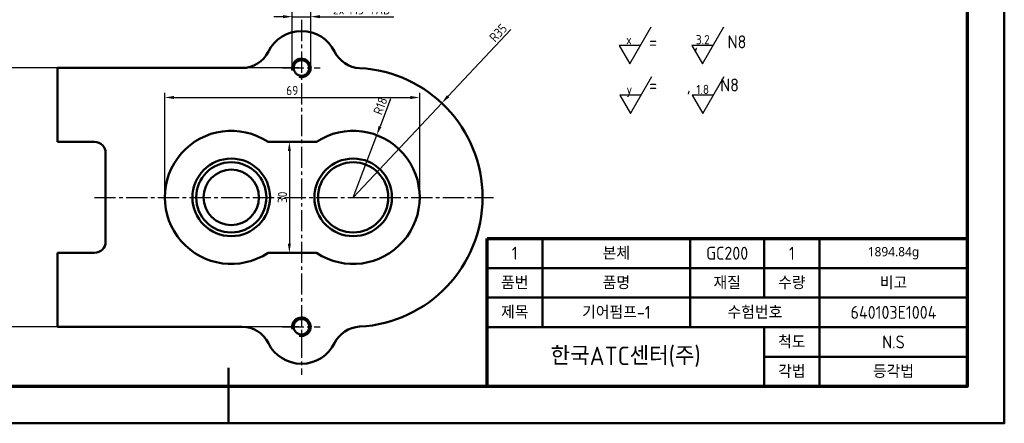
# Model space of a CAD drawing. Header units: millimetres. Extents: x -931 to 715, y 0 to 980.
# Tile 8 of 12: x 154 to 420, y 0 to 109. Entities that reach past the tile are written whole.
import ezdxf

# ---------------------------------------------------------------- set-up
doc = ezdxf.new("R2010")
doc.units = ezdxf.units.MM
doc.header["$LTSCALE"] = 0.3
doc.linetypes.add('CENTER2', pattern=[28.575, 19.05, -3.175, 3.175, -3.175])
doc.linetypes.add('연속', pattern=[0])
for name, color, linetype, lineweight in [('가는선', 1, 'Continuous', 25), ('문자', 2, 'Continuous', 35), ('외형선', 3, 'Continuous', 50), ('윤곽선', 5, 'Continuous', 70), ('중심선', 1, 'CENTER2', 25), ('치수', 1, 'Continuous', 25)]:
    doc.layers.add(name, color=color, linetype=linetype, lineweight=lineweight)
doc.styles.get("Standard").update_dxf_attribs({"font": 'isocp.shx', "bigfont": 'whgtxt.shx'})
doc.dimstyles.new('ISO-25', dxfattribs={"dimtxt": 2.5, "dimasz": 2.5, "dimexe": 1.25, "dimexo": 0.625, "dimtad": 1, "dimdsep": 46, "dimtxsty": 'Standard', "dimcen": 0, "dimadec": 0, "dimazin": 0, "dimtfac": 1, "dimtmove": 0, "dimatfit": 3, "dimfxl": 1, "dimarcsym": 0})

# ---------------------------------------------------------------- blocks, each defined once
blk = doc.blocks.new('*D85')
at = {"layer": 'Defpoints', "color": 0, "transparency": 16777216}
for p in [(267.73, 86.62), (243.77, 61.11)]:
    blk.add_point(p, dxfattribs=at)
at = {"layer": '치수', "color": 0, "linetype": '연속', "lineweight": -2, "transparency": 16777216}
for p, q in [((286.46, 106.55), (269.44, 88.44)), ((243.77, 61.11), (267.73, 86.62))]:
    blk.add_line(p, q, dxfattribs=at)
at = {"layer": '치수', "color": 0, "transparency": 16777216}
blk.add_solid([(269.14, 88.72), (269.75, 88.15), (267.73, 86.62)], dxfattribs=at)
at = {"layer": '치수', "color": 0, "transparency": 16777216, "insert": (283.01, 105.61), "char_height": 2.5, "attachment_point": 5, "rotation": 46.789}
blk.add_mtext('R35', dxfattribs=at)
blk = doc.blocks.new('*D86')
at = {"layer": 'Defpoints', "color": 0, "transparency": 16777216}
for p in [(250.14, 77.94), (243.77, 61.11)]:
    blk.add_point(p, dxfattribs=at)
at = {"layer": '치수', "color": 0, "linetype": '연속', "lineweight": -2, "transparency": 16777216}
for p, q in [((253.86, 87.76), (251.03, 80.28)), ((243.77, 61.11), (250.14, 77.94))]:
    blk.add_line(p, q, dxfattribs=at)
at = {"layer": '치수', "color": 0, "transparency": 16777216}
blk.add_solid([(250.64, 80.42), (251.42, 80.13), (250.14, 77.94)], dxfattribs=at)
at = {"layer": '치수', "color": 0, "transparency": 16777216, "insert": (251.14, 85.85), "char_height": 2.5, "attachment_point": 5, "rotation": 69.2505}
blk.add_mtext('R18', dxfattribs=at)
blk = doc.blocks.new('*D87')
at = {"layer": 'Defpoints', "color": 0, "transparency": 16777216}
for p in [(261.77, 88.12), (192.77, 61.11), (261.77, 61.11)]:
    blk.add_point(p, dxfattribs=at)
at = {"layer": '치수', "color": 0, "linetype": '연속', "lineweight": -2, "transparency": 16777216}
for p, q in [((192.77, 61.73), (192.77, 89.37)), ((195.27, 88.12), (259.27, 88.12)), ((261.77, 61.73), (261.77, 89.37))]:
    blk.add_line(p, q, dxfattribs=at)
at = {"layer": '치수', "color": 0, "transparency": 16777216}
for points in [[(195.27, 88.54), (195.27, 87.71), (192.77, 88.12)], [(259.27, 88.54), (259.27, 87.71), (261.77, 88.12)]]:
    blk.add_solid(points, dxfattribs=at)
at = {"layer": '치수', "color": 0, "transparency": 16777216, "insert": (227.27, 90), "char_height": 2.5, "attachment_point": 5}
blk.add_mtext('69', dxfattribs=at)
blk = doc.blocks.new('*D91')
at = {"layer": 'Defpoints', "color": 0, "transparency": 16777216}
for p in [(232.27, 109.98), (227.27, 96.11), (232.27, 96.11)]:
    blk.add_point(p, dxfattribs=at)
at = {"layer": '치수', "color": 0, "linetype": '연속', "lineweight": -2, "transparency": 16777216}
for p, q in [((224.77, 109.98), (222.27, 109.98)), ((227.27, 96.73), (227.27, 111.23)), ((227.27, 109.98), (232.27, 109.98)), ((232.27, 96.73), (232.27, 111.23)), ((234.77, 109.98), (254.81, 109.98))]:
    blk.add_line(p, q, dxfattribs=at)
at = {"layer": '치수', "color": 0, "transparency": 16777216}
for points in [[(224.77, 110.4), (224.77, 109.56), (227.27, 109.98)], [(234.77, 110.4), (234.77, 109.56), (232.27, 109.98)]]:
    blk.add_solid(points, dxfattribs=at)
at = {"layer": '치수', "color": 0, "transparency": 16777216, "insert": (246.04, 111.85), "char_height": 2.5, "attachment_point": 5}
blk.add_mtext('2x M5 TAB', dxfattribs=at)
blk = doc.blocks.new('*D92')
at = {"layer": 'Defpoints', "color": 0, "transparency": 16777216}
for p in [(229.77, 96.11), (135.92, 26.11), (229.77, 26.11)]:
    blk.add_point(p, dxfattribs=at)
at = {"layer": '치수', "color": 0, "linetype": '연속', "lineweight": -2, "transparency": 16777216}
for p, q in [((229.14, 96.11), (134.67, 96.11)), ((135.92, 93.61), (135.92, 28.61)), ((229.14, 26.11), (134.67, 26.11))]:
    blk.add_line(p, q, dxfattribs=at)
at = {"layer": '치수', "color": 0, "transparency": 16777216}
for points in [[(135.51, 93.61), (136.34, 93.61), (135.92, 96.11)], [(135.51, 28.61), (136.34, 28.61), (135.92, 26.11)]]:
    blk.add_solid(points, dxfattribs=at)
at = {"layer": '치수', "color": 0, "transparency": 16777216, "insert": (134.05, 55.52), "char_height": 2.5, "attachment_point": 5, "rotation": 90}
blk.add_mtext('70', dxfattribs=at)
blk = doc.blocks.new('*D103')
at = {"layer": 'Defpoints', "color": 0, "transparency": 16777216}
for p in [(229.78, 76.11), (226.5, 46.11), (229.78, 46.11)]:
    blk.add_point(p, dxfattribs=at)
at = {"layer": '가는선', "color": 0, "linetype": '연속', "lineweight": -2, "transparency": 16777216}
for p, q in [((229.16, 76.11), (225.25, 76.11)), ((226.5, 73.61), (226.5, 48.61)), ((229.16, 46.11), (225.25, 46.11))]:
    blk.add_line(p, q, dxfattribs=at)
at = {"layer": '가는선', "color": 0, "transparency": 16777216}
for points in [[(226.08, 73.61), (226.91, 73.61), (226.5, 76.11)], [(226.08, 48.61), (226.91, 48.61), (226.5, 46.11)]]:
    blk.add_solid(points, dxfattribs=at)
at = {"layer": '가는선', "color": 0, "transparency": 16777216, "insert": (224.62, 61.11), "char_height": 2.5, "attachment_point": 5, "rotation": 90}
blk.add_mtext('30', dxfattribs=at)

msp = doc.modelspace()

# ---------------------------------------------------------------- linework, layer by layer
at = {"layer": '가는선'}
for points in [[(321.561, 102.226), (315.787, 102.226), (318.674, 97.226), (324.448, 107.226)], [(341.168, 102.226), (335.395, 102.226), (338.282, 97.226), (344.055, 107.226)], [(321.682, 88.777), (315.909, 88.777), (318.795, 83.777), (324.569, 93.777)], [(341.29, 88.777), (335.516, 88.777), (338.403, 83.777), (344.176, 93.777)]]:
    msp.add_lwpolyline(points, dxfattribs=at)
at = {"layer": '외형선'}
for p, q in [((163.767, 96.106), (163.767, 76.106)), ((163.767, 96.106), (213.642, 96.106)), ((163.767, 76.106), (173.767, 76.106)), ((233.817, 76.106), (220.717, 76.106)), ((176.767, 49.106), (176.767, 73.106)), ((295, 26), (295, 50)), ((335, 26), (335, 50)), ((355, 34), (355, 50)), ((370, 10), (370, 50)), ((163.767, 26.106), (163.767, 46.106)), ((163.767, 46.106), (173.767, 46.106)), ((220.717, 46.106), (233.817, 46.106)), ((280, 42), (410, 42)), ((280, 34), (410, 34)), ((213.642, 26.106), (163.767, 26.106)), ((280, 26), (410, 26)), ((355, 10), (355, 26)), ((355, 18), (410, 18)), ((210, 0), (210, 15))]:
    msp.add_line(p, q, dxfattribs=at)
msp.add_lwpolyline([(0, 0), (420, 0), (420, 297), (0, 297)], close=True, dxfattribs=at)
for centre, radius in [((229.767, 96.106), 2.1), ((210.767, 61.106), 10.5), ((210.767, 61.106), 9.5), ((243.767, 61.106), 10.5), ((243.767, 61.106), 9.5), ((210.767, 61.106), 7.5), ((229.767, 26.106), 2.1)]:
    msp.add_circle(centre, radius, dxfattribs=at)
for centre, radius, start, end in [((229.767, 96.106), 10, 26.19665, 153.6122), ((213.642, 104.106), 8, 270, 333.6122), ((229.767, 96.106), 2.5, 255, 195), ((245.918, 104.052), 8, 206.19665, 267.13253), ((243.767, 61.106), 35, 272.86747, 87.13253), ((210.767, 61.106), 18, 56.44269, 303.55731), ((243.767, 61.106), 18, 236.44269, 123.55731), ((173.767, 73.106), 3, 0, 90), ((173.767, 49.106), 3, 270, 0), ((229.767, 26.106), 2.5, 255, 195), ((213.642, 18.106), 8, 26.3878, 90), ((245.918, 18.16), 8, 92.86747, 153.80335), ((229.767, 26.106), 10, 206.3878, 333.80335)]:
    msp.add_arc(centre, radius, start, end, dxfattribs=at)
at = {"layer": '윤곽선'}
for p, q in [((280, 10), (280, 50)), ((280, 50), (410, 50))]:
    msp.add_line(p, q, dxfattribs=at)
msp.add_lwpolyline([(10, 10), (410, 10), (410, 287), (10, 287)], close=True, dxfattribs=at)
at = {"layer": '중심선'}
for p, q in [((229.784, 109.106), (229.784, 13.106)), ((224.667, 96.106), (234.867, 96.106)), ((173.767, 61.106), (281.767, 61.106)), ((224.667, 26.106), (234.867, 26.106))]:
    msp.add_line(p, q, dxfattribs=at)

# ---------------------------------------------------------------- texts
at = {"layer": '가는선', "char_height": 2.5, "attachment_point": 1}
for s, insert in [('x', (317.628, 104.994)), ('3.2', (336.504, 104.994)), ('y', (317.75, 91.546)), ('1.8', (336.625, 91.546))]:
    msp.add_mtext_dynamic_manual_height_columns(s, width=1.04592, gutter_width=12.5, heights=[0], dxfattribs=dict(at, insert=insert))
at = {"layer": '문자'}
for s, width, insert, char_height, attachment_point in [('주서\\P1. 일반공차- 가) 가공부 : KS B ISO 2768-m\\P^I^I나) 주조부 : KS B 0250-CT11\\P2. 도시되고 지시없는 모떼기는 1x 45%%D\\P^I^I^I  모깍기는 R3\\P3. 일반 모떼기는 0.2x 45%%D\\P\\P4.   부위 외면 명녹색 도장\\P\\P^I   내면 광명단 도장\\P\\P                 = \\P\\P                 =     ,    N10\\P\\P                 =     ,    N8\\P\\P                 =    ,    N8', 92.15032, (289.868, 192.429), 3.5, 1), ('\\pxqc;본체', 15, (315, 46), 3.5, 5), ('\\pxqc;1', 15, (287.5, 46), 3.5, 5), ('\\pxqc;GC200', 15, (345, 46), 3.5, 5), ('\\pxqc;1', 15, (362.5, 46), 3.5, 5), ('{\\fSegoe UI|b0|i0|c0|p34;\\H0.70833x;1894.84\\fSegoe UI|b0|i0|c129|p34;g}', 15, (390, 46), 3.5, 5), ('\\pxqc;품번', 15, (287.5, 38), 3.5, 5), ('\\pxqc;품명', 15, (315, 38), 3.5, 5), ('\\pxqc;재질', 15, (345, 38), 3.5, 5), ('\\pxqc;수량', 15, (362.5, 38), 3.5, 5), ('\\pxqc;비고', 15, (390, 38), 3.5, 5), ('\\pxqc;제목', 15, (287.5, 30), 3.5, 5), ('기어펌프-1', 27.5, (315, 30), 3.5, 5), ('수험번호', 21.56299, (352.5, 30), 3.5, 5), ('\\pxqc;640103E1004', 15, (390, 30), 3.5, 5), ('\\pxqc;척도', 15, (362.5, 22), 3.5, 5), ('\\pxqc;N.S', 15, (390, 22), 3.5, 5), ('\\pxqc;한국ATC센터(주)', 75, (317.5, 18), 5, 5), ('\\pxqc;각법', 15, (362.5, 14), 3.5, 5), ('\\pxqc;등각법', 15, (390, 14), 3.5, 5)]:
    msp.add_mtext_dynamic_manual_height_columns(s, width=width, gutter_width=12.5, heights=[0], dxfattribs=dict(at, insert=insert, char_height=char_height, attachment_point=attachment_point))

# ---------------------------------------------------------------- dimensions: what is measured, and where the dimension line sits
at = {"layer": '가는선'}
dim = msp.add_linear_dim(base=(226.498, 46.106), p1=(229.784, 76.106), p2=(229.784, 46.106), angle=90, dimstyle='ISO-25', dxfattribs=at)
dim.commit()
dim.dimension.update_dxf_attribs({"geometry": '*D103', "text_midpoint": (224.623, 61.106)})
at = {"layer": '치수'}
dim = msp.add_linear_dim(base=(232.267, 109.978), p1=(227.267, 96.106), p2=(232.267, 96.106), text='2x M<> TAB', dimstyle='ISO-25', dxfattribs=at)
dim.commit()
dim.dimension.update_dxf_attribs({"geometry": '*D91', "text_midpoint": (246.038, 111.854)})
dim = msp.add_radius_dim(center=(243.767, 61.106), mpoint=(267.731, 86.615), dimstyle='ISO-25', dxfattribs=at)
dim.commit()
dim.dimension.update_dxf_attribs({"geometry": '*D85', "text_midpoint": (284.373, 104.331), "dimtype": 164})
dim = msp.add_linear_dim(base=(135.924, 26.106), p1=(229.767, 96.106), p2=(229.767, 26.106), angle=90, dimstyle='ISO-25', dxfattribs=at)
dim.commit()
dim.dimension.update_dxf_attribs({"geometry": '*D92', "text_midpoint": (135.924, 55.517), "dimtype": 160})
dim = msp.add_linear_dim(base=(261.767, 88.123), p1=(192.767, 61.106), p2=(261.767, 61.106), dimstyle='ISO-25', dxfattribs=at)
dim.commit()
dim.dimension.update_dxf_attribs({"geometry": '*D87', "text_midpoint": (227.267, 88.123), "dimtype": 160})
dim = msp.add_radius_dim(center=(243.767, 61.106), mpoint=(250.144, 77.938), dimstyle='ISO-25', dxfattribs=at)
dim.commit()
dim.dimension.update_dxf_attribs({"geometry": '*D86', "text_midpoint": (251.136, 85.85)})

doc.saveas('drawing.dxf')
